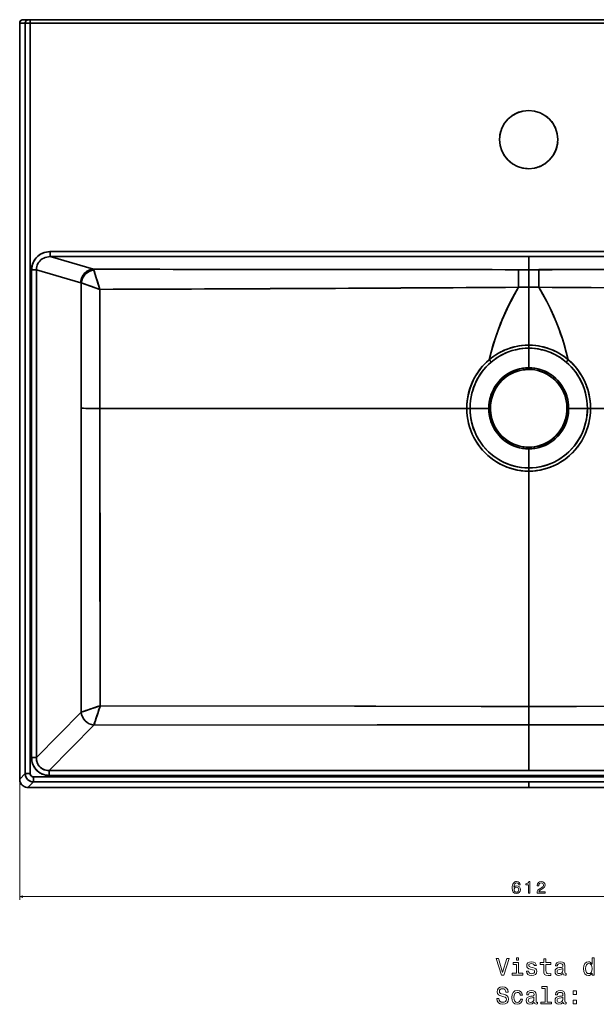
# Model space of a CAD drawing. Extents: x 289 to 1762, y 60 to 1272.
# Tile 1 of 4: x 289 to 635, y 60 to 651. Entities that reach past the tile are written whole.
import ezdxf

# ---------------------------------------------------------------- set-up
doc = ezdxf.new("R2010")
doc.units = 0

msp = doc.modelspace()

# ---------------------------------------------------------------- linework, layer by layer
at = {"color": 7, "lineweight": 35, "ltscale": 0.083157}
msp.add_line((290.62, 651.17), (293.94, 651.17), dxfattribs=at)
at = {"color": 7, "lineweight": 35}
for p, q in [((898.42, 651.17), (290.62, 651.17)), ((294.94, 651.17), (894.1, 651.17)), ((894.1, 651.17), (294.94, 651.17)), ((288.62, 195.02), (288.62, 649.14)), ((288.62, 649.14), (288.62, 195.02)), ((291.94, 198.4), (291.94, 649.14)), ((291.94, 198.4), (291.94, 649.14)), ((294.94, 649.14), (894.1, 649.14)), ((294.94, 198.4), (294.94, 649.14)), ((894.1, 649.14), (294.94, 649.14)), ((294.94, 649.14), (294.94, 198.4)), ((882.03, 511.86), (307.01, 511.86)), ((307.01, 511.86), (882.03, 511.86)), ((307.01, 508.83), (332.98, 501.28)), ((594.52, 508.83), (307.01, 508.83)), ((307.01, 508.83), (332.98, 501.28)), ((594.52, 508.83), (307.01, 508.83)), ((594.52, 508.83), (882.03, 508.83)), ((594.52, 508.83), (882.03, 508.83)), ((295.8, 500.94), (295.8, 207.92)), ((295.8, 207.92), (295.8, 500.94)), ((298.67, 500.94), (298.67, 207.92)), ((298.67, 500.94), (298.67, 207.92)), ((298.67, 500.94), (325.33, 493.19)), ((298.67, 500.94), (325.33, 493.19)), ((594.52, 490.43), (594.52, 455.7)), ((594.52, 490.43), (594.52, 455.7)), ((557.33, 417.72), (336.77, 417.72)), ((557.33, 417.72), (336.77, 417.72)), ((631.71, 417.72), (852.27, 417.72)), ((631.71, 417.72), (852.27, 417.72)), ((325.56, 235.21), (298.67, 207.92)), ((325.56, 235.21), (298.67, 207.92)), ((333.21, 227.45), (306.32, 200.15)), ((333.21, 227.45), (306.32, 200.15)), ((594.52, 227.56), (594.52, 200.15)), ((594.52, 227.56), (594.52, 200.15)), ((892.1, 196.37), (296.94, 196.37)), ((296.94, 196.37), (892.1, 196.37)), ((306.32, 200.15), (594.52, 200.15)), ((306.32, 200.15), (594.52, 200.15)), ((306.32, 197.24), (882.72, 197.24)), ((882.72, 197.24), (306.32, 197.24)), ((882.72, 200.15), (594.52, 200.15)), ((882.72, 200.15), (594.52, 200.15)), ((594.52, 189.95), (293.61, 189.95)), ((293.61, 189.95), (594.52, 189.95)), ((594.52, 193.33), (296.94, 193.33)), ((594.52, 193.33), (296.94, 193.33)), ((594.52, 193.33), (892.1, 193.33)), ((594.52, 193.33), (892.1, 193.33)), ((594.52, 189.95), (895.43, 189.95)), ((594.52, 189.95), (895.43, 189.95))]:
    msp.add_line(p, q, dxfattribs=at)
at = {"color": 7, "lineweight": 35, "ltscale": 0.024992}
for p, q in [((293.94, 651.17), (294.94, 651.17)), ((294.94, 651.17), (293.94, 651.17))]:
    msp.add_line(p, q, dxfattribs=at)
at = {"color": 7, "lineweight": 35, "ltscale": 0.050751}
msp.add_line((294.94, 651.17), (294.94, 649.14), dxfattribs=at)
msp.add_line((294.94, 651.17), (294.94, 649.14), dxfattribs=at)
at = {"color": 7, "lineweight": 35, "ltscale": 0.25}
for p, q in [((449.52, 651.17), (439.52, 651.17)), ((439.52, 651.17), (449.52, 651.17)), ((459.52, 651.17), (449.52, 651.17)), ((449.52, 651.17), (459.52, 651.17)), ((459.52, 651.17), (469.52, 651.17)), ((469.52, 651.17), (459.52, 651.17))]:
    msp.add_line(p, q, dxfattribs=at)
at = {"color": 7, "lineweight": 35, "ltscale": 0.083192}
msp.add_line((288.62, 649.14), (291.94, 649.14), dxfattribs=at)
msp.add_line((288.62, 649.14), (291.94, 649.14), dxfattribs=at)
at = {"color": 7, "lineweight": 35, "ltscale": 0.074975}
for p, q in [((291.94, 649.14), (294.94, 649.14)), ((291.94, 649.14), (294.94, 649.14)), ((294.94, 198.4), (291.94, 198.4)), ((294.94, 198.4), (291.94, 198.4))]:
    msp.add_line(p, q, dxfattribs=at)
at = {"color": 7, "lineweight": 35, "ltscale": 0.000636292}
msp.add_line((594.55, 561.67), (594.52, 561.67), dxfattribs=at)
at = {"color": 7, "lineweight": 35, "ltscale": 0.075836}
msp.add_line((307.01, 511.86), (307.01, 508.83), dxfattribs=at)
msp.add_line((307.01, 511.86), (307.01, 508.83), dxfattribs=at)
at = {"color": 7, "lineweight": 35, "ltscale": 0.195387}
msp.add_line((594.52, 501.01), (594.52, 508.83), dxfattribs=at)
msp.add_line((594.52, 501.01), (594.52, 508.83), dxfattribs=at)
at = {"color": 7, "lineweight": 35, "ltscale": 0.071722}
for p, q in [((295.8, 500.94), (298.67, 500.94)), ((295.8, 500.94), (298.67, 500.94)), ((295.8, 207.92), (298.67, 207.92)), ((295.8, 207.92), (298.67, 207.92))]:
    msp.add_line(p, q, dxfattribs=at)
at = {"color": 7, "lineweight": 35, "ltscale": 0.151741}
for q in [(588.45, 501.01), (588.45, 501.01), (600.59, 501.01), (600.59, 501.01)]:
    msp.add_line((594.52, 501.01), q, dxfattribs=at)
at = {"color": 7, "lineweight": 35, "ltscale": 0.264456}
msp.add_line((594.52, 501.01), (594.52, 490.43), dxfattribs=at)
msp.add_line((594.52, 501.01), (594.52, 490.43), dxfattribs=at)
at = {"color": 7, "lineweight": 35, "ltscale": 0.297647}
msp.add_line((336.88, 489.18), (325.6, 493.01), dxfattribs=at)
at = {"color": 7, "lineweight": 35, "ltscale": 0.153584}
for p, q in [((588.38, 490.43), (594.52, 490.43)), ((594.52, 490.43), (588.38, 490.43)), ((594.52, 490.43), (600.66, 490.43)), ((600.66, 490.43), (594.52, 490.43))]:
    msp.add_line(p, q, dxfattribs=at)
at = {"color": 7, "lineweight": 35, "ltscale": 0.046259}
msp.add_line((594.52, 455.7), (594.52, 453.85), dxfattribs=at)
msp.add_line((594.52, 455.7), (594.52, 453.85), dxfattribs=at)
at = {"color": 7, "lineweight": 35, "ltscale": 0.293987}
msp.add_line((594.52, 442.09), (594.52, 453.85), dxfattribs=at)
msp.add_line((594.52, 442.09), (594.52, 453.85), dxfattribs=at)
at = {"color": 7, "lineweight": 35, "ltscale": 0.025682}
msp.add_line((594.52, 442.09), (594.52, 441.06), dxfattribs=at)
msp.add_line((594.52, 442.09), (594.52, 441.06), dxfattribs=at)
at = {"color": 7, "lineweight": 35, "ltscale": 0.047586}
for p, q in [((557.33, 417.72), (559.24, 417.72)), ((631.71, 417.72), (629.8, 417.72))]:
    msp.add_line(p, q, dxfattribs=at)
at = {"color": 7, "lineweight": 35, "ltscale": 0.047603}
for p, q in [((557.33, 417.72), (559.24, 417.72)), ((631.71, 417.72), (629.8, 417.72))]:
    msp.add_line(p, q, dxfattribs=at)
at = {"color": 7, "lineweight": 35, "ltscale": 0.281807}
for p, q in [((559.24, 417.72), (570.51, 417.72)), ((559.24, 417.72), (570.51, 417.72)), ((629.8, 417.72), (618.53, 417.72))]:
    msp.add_line(p, q, dxfattribs=at)
at = {"color": 7, "lineweight": 35, "ltscale": 0.025304}
for p, q in [((570.51, 417.72), (571.52, 417.72)), ((570.51, 417.72), (571.52, 417.72)), ((618.53, 417.72), (617.52, 417.72)), ((618.53, 417.72), (617.52, 417.72))]:
    msp.add_line(p, q, dxfattribs=at)
at = {"color": 7, "lineweight": 35, "ltscale": 0.015373}
msp.add_line((617.52, 417.72), (618.13, 417.72), dxfattribs=at)
msp.add_line((617.52, 417.72), (618.13, 417.72), dxfattribs=at)
at = {"color": 7, "lineweight": 35, "ltscale": 0.281805}
msp.add_line((629.8, 417.72), (618.53, 417.72), dxfattribs=at)
at = {"color": 7, "lineweight": 35, "ltscale": 0.025683}
msp.add_line((594.52, 393.35), (594.52, 394.37), dxfattribs=at)
msp.add_line((594.52, 393.35), (594.52, 394.37), dxfattribs=at)
at = {"color": 7, "lineweight": 35, "ltscale": 0.28652}
msp.add_line((594.52, 393.35), (594.52, 381.89), dxfattribs=at)
msp.add_line((594.52, 393.35), (594.52, 381.89), dxfattribs=at)
at = {"color": 7, "lineweight": 35, "ltscale": 0.047185}
msp.add_line((594.52, 380), (594.52, 381.89), dxfattribs=at)
msp.add_line((594.52, 380), (594.52, 381.89), dxfattribs=at)
at = {"color": 7, "lineweight": 35, "ltscale": 0.023613}
msp.add_line((594.52, 380.79), (594.52, 381.74), dxfattribs=at)
msp.add_line((594.52, 380.79), (594.52, 381.74), dxfattribs=at)
at = {"color": 7, "lineweight": 35, "ltscale": 0.194012}
msp.add_line((594.52, 380.79), (594.52, 373.03), dxfattribs=at)
msp.add_line((594.52, 380.79), (594.52, 373.03), dxfattribs=at)
at = {"color": 7, "lineweight": 35, "ltscale": 0.000695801}
msp.add_line((594.51, 336.08), (594.53, 336.08), dxfattribs=at)
msp.add_line((594.51, 336.08), (594.53, 336.08), dxfattribs=at)
at = {"color": 7, "lineweight": 35, "ltscale": 0.000350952}
for p, q in [((594.51, 329.73), (594.52, 329.73)), ((594.51, 329.73), (594.52, 329.73)), ((594.53, 329.73), (594.52, 329.73)), ((594.52, 329.73), (594.53, 329.73))]:
    msp.add_line(p, q, dxfattribs=at)
at = {"color": 7, "lineweight": 35, "ltscale": 0.079713}
for p in [(591.33, 238.68), (597.71, 238.68)]:
    msp.add_line(p, (594.52, 238.68), dxfattribs=at)
at = {"color": 7, "lineweight": 35, "ltscale": 0.079715}
for q in [(591.33, 238.68), (597.71, 238.68)]:
    msp.add_line((594.52, 238.68), q, dxfattribs=at)
at = {"color": 7, "lineweight": 35, "ltscale": 0.278037}
for q in [(594.51, 227.56), (594.53, 227.56)]:
    msp.add_line((594.52, 238.68), q, dxfattribs=at)
at = {"color": 7, "lineweight": 35, "ltscale": 0.118537}
for p, q in [((291.94, 198.4), (288.62, 195.02)), ((291.94, 198.4), (288.62, 195.02)), ((296.94, 193.33), (293.61, 189.95)), ((296.94, 193.33), (293.61, 189.95))]:
    msp.add_line(p, q, dxfattribs=at)
at = {"color": 7, "lineweight": 35, "ltscale": 0.076099}
msp.add_line((296.94, 196.37), (296.94, 193.33), dxfattribs=at)
msp.add_line((296.94, 196.37), (296.94, 193.33), dxfattribs=at)
at = {"color": 7, "lineweight": 35, "ltscale": 0.072799}
msp.add_line((306.32, 197.24), (306.32, 200.15), dxfattribs=at)
msp.add_line((306.32, 197.24), (306.32, 200.15), dxfattribs=at)
at = {"color": 7, "lineweight": 13}
for p, q in [((288.62, 193.02), (288.62, 122.43)), ((288.62, 124.43), (900.42, 124.43))]:
    msp.add_line(p, q, dxfattribs=at)
at = {"color": 7, "lineweight": 35, "ltscale": 0.08444}
msp.add_line((594.52, 189.95), (594.52, 193.33), dxfattribs=at)
msp.add_line((594.52, 189.95), (594.52, 193.33), dxfattribs=at)
at = {"color": 7, "lineweight": 35}
for points in [[(290.62, 651.17), (290.15, 651.11), (289.71, 650.95), (289.31, 650.68), (288.99, 650.32), (288.76, 649.91), (288.64, 649.44), (288.62, 649.14)], [(290.62, 651.17), (290.11, 651.1), (289.63, 650.9), (289.22, 650.59), (288.9, 650.18), (288.69, 649.7), (288.62, 649.14)], [(293.94, 651.17), (293.47, 651.11), (293.03, 650.95), (292.64, 650.68), (292.32, 650.32), (292.09, 649.91), (291.97, 649.44), (291.94, 649.14)], [(293.94, 651.17), (293.47, 651.11), (293.03, 650.95), (292.64, 650.68), (292.32, 650.32), (292.09, 649.91), (291.97, 649.44), (291.94, 649.14)], [(295.8, 500.94), (295.85, 502.01), (296.01, 503.08), (296.28, 504.12), (296.65, 505.13), (297.11, 506.1), (297.74, 507.11), (298.47, 508.05), (299.3, 508.9), (300.22, 509.65), (301.21, 510.3), (302.31, 510.87), (303.47, 511.31), (304.66, 511.62), (305.89, 511.8), (307.01, 511.86)], [(295.8, 500.94), (295.86, 502.06), (296.03, 503.17), (296.32, 504.26), (296.72, 505.31), (297.23, 506.31), (297.85, 507.26), (298.56, 508.15), (299.36, 508.95), (300.23, 509.66), (301.18, 510.29), (302.21, 510.82), (303.29, 511.25), (304.4, 511.56), (305.54, 511.77), (306.7, 511.85), (307.01, 511.86)], [(298.67, 500.94), (298.72, 501.9), (298.89, 502.85), (299.19, 503.77), (299.59, 504.64), (300.1, 505.45), (300.71, 506.2), (301.41, 506.86), (302.18, 507.44), (303.07, 507.94), (304.01, 508.33), (304.99, 508.61), (305.99, 508.78), (307.01, 508.83)], [(298.67, 500.94), (298.72, 501.9), (298.89, 502.85), (299.19, 503.77), (299.59, 504.64), (300.11, 505.46), (300.72, 506.2), (301.41, 506.87), (302.19, 507.44), (303.07, 507.94), (304.01, 508.34), (304.99, 508.61), (305.99, 508.78), (307.01, 508.83)], [(332.98, 501.28), (332.09, 501.2), (331.22, 501.01), (330.37, 500.72), (329.55, 500.33), (328.73, 499.8), (327.97, 499.17), (327.3, 498.45), (326.71, 497.65), (326.22, 496.79), (325.85, 495.93), (325.58, 495.04), (325.41, 494.12), (325.33, 493.19)], [(325.33, 493.19), (325.42, 494.19), (325.62, 495.18), (325.93, 496.13), (326.35, 497.04), (326.87, 497.9), (327.45, 498.63), (328.1, 499.29), (328.82, 499.87), (329.6, 500.36), (330.4, 500.74), (331.24, 501.02), (332.11, 501.2), (332.98, 501.28)], [(333.22, 500.74), (333.49, 499.84), (334.25, 497.36), (335.51, 493.39), (336.88, 489.18)], [(336.88, 489.18), (335.05, 494.81), (333.84, 498.67), (333.22, 500.74)], [(588.38, 490.43), (588.4, 497.13), (588.42, 499.69), (588.45, 501.01)], [(588.38, 490.43), (588.4, 497.12), (588.42, 499.7), (588.45, 501.01)], [(600.66, 490.43), (600.64, 497.13), (600.62, 499.69), (600.59, 501.01)], [(600.66, 490.43), (600.64, 497.12), (600.62, 499.7), (600.59, 501.01)], [(336.88, 489.18), (331.35, 491.06), (325.6, 493.01)], [(570.78, 446.92), (571.78, 450.94), (572.88, 454.93), (574.28, 459.44), (575.34, 462.56), (576.47, 465.67), (577.67, 468.74), (578.61, 471.03), (579.59, 473.31), (581.65, 477.8), (583.85, 482.23), (586.06, 486.36), (588.38, 490.43)], [(570.78, 446.92), (571.93, 451.51), (573.22, 456.06), (574.28, 459.43), (575.87, 464.05), (577.61, 468.6), (579.5, 473.1), (581.52, 477.54), (583.68, 481.9), (585.97, 486.2), (588.38, 490.43)], [(618.26, 446.92), (617.11, 451.51), (615.82, 456.06), (614.76, 459.43), (613.17, 464.05), (611.43, 468.6), (609.54, 473.1), (607.52, 477.54), (605.36, 481.9), (603.07, 486.2), (600.66, 490.43)], [(618.26, 446.92), (617.26, 450.94), (616.16, 454.93), (614.76, 459.44), (613.7, 462.56), (612.57, 465.67), (611.37, 468.74), (610.43, 471.03), (609.45, 473.31), (607.39, 477.8), (605.19, 482.23), (602.98, 486.36), (600.66, 490.43)], [(570.78, 446.92), (572.12, 448.01), (573.48, 449.01), (574.85, 449.93), (576.33, 450.83), (577.81, 451.64), (579.3, 452.36), (580.46, 452.87), (581.62, 453.33), (582.78, 453.75), (583.94, 454.12), (586.25, 454.74), (588.54, 455.2), (590.54, 455.48), (592.53, 455.65), (594.52, 455.7)], [(594.52, 455.7), (592.34, 455.63), (590.17, 455.44), (587.98, 455.11), (585.8, 454.64), (583.62, 454.03), (581.7, 453.36), (579.79, 452.58), (577.89, 451.68), (576.01, 450.64), (574.15, 449.47), (572.44, 448.26), (570.78, 446.92)], [(594.52, 455.7), (596.7, 455.63), (598.87, 455.44), (601.06, 455.11), (603.24, 454.64), (605.42, 454.03), (607.34, 453.36), (609.25, 452.58), (611.15, 451.68), (613.03, 450.64), (614.89, 449.47), (616.6, 448.26), (618.26, 446.92)], [(618.26, 446.92), (616.92, 448.01), (615.56, 449.01), (614.19, 449.93), (612.71, 450.83), (611.23, 451.64), (609.74, 452.36), (608.58, 452.87), (607.42, 453.33), (606.26, 453.75), (605.1, 454.12), (602.79, 454.74), (600.5, 455.2), (598.5, 455.48), (596.51, 455.65), (594.52, 455.7)], [(571.97, 445.49), (572.93, 446.28), (573.9, 447.02), (574.9, 447.73), (575.9, 448.39), (576.97, 449.05), (578.05, 449.66), (579.13, 450.22), (580.2, 450.73), (581.31, 451.21), (582.41, 451.65), (584.59, 452.38), (586.77, 452.96), (588.93, 453.39), (591.08, 453.68), (592.8, 453.81), (594.52, 453.85)], [(594.52, 453.85), (592.46, 453.79), (590.41, 453.6), (588.35, 453.29), (586.29, 452.85), (584.06, 452.22), (582.95, 451.84), (581.83, 451.42), (580.35, 450.8), (578.87, 450.09), (577.41, 449.3), (575.56, 448.17), (573.74, 446.9), (571.97, 445.49)], [(617.07, 445.49), (616.11, 446.28), (615.14, 447.02), (614.14, 447.73), (613.14, 448.39), (612.07, 449.05), (610.99, 449.66), (609.91, 450.22), (608.84, 450.73), (607.73, 451.21), (606.63, 451.65), (604.45, 452.38), (602.27, 452.96), (600.11, 453.39), (597.96, 453.68), (596.24, 453.81), (594.52, 453.85)], [(594.52, 453.85), (596.58, 453.79), (598.63, 453.6), (600.69, 453.29), (602.75, 452.85), (604.98, 452.22), (606.09, 451.84), (607.21, 451.42), (608.69, 450.8), (610.17, 450.09), (611.63, 449.3), (613.48, 448.17), (615.3, 446.9), (617.07, 445.49)], [(557.33, 417.72), (557.4, 420.01), (557.61, 422.29), (557.95, 424.56), (558.43, 426.8), (559.03, 429.01), (559.77, 431.18), (560.63, 433.3), (561.62, 435.37), (562.2, 436.46), (562.82, 437.53), (563.7, 438.93), (564.63, 440.29), (565.63, 441.6), (566.82, 443.03), (568.07, 444.39), (569.39, 445.69), (570.78, 446.92)], [(570.78, 446.92), (569.1, 445.41), (567.52, 443.81), (566.04, 442.11), (564.66, 440.32), (563.39, 438.46), (562.23, 436.52), (561.19, 434.51), (560.27, 432.45), (559.5, 430.43), (558.85, 428.38), (558.31, 426.29), (557.89, 424.17), (557.58, 422.03), (557.4, 419.88), (557.33, 417.72)], [(571.97, 445.49), (570.34, 444.01), (568.81, 442.43), (567.37, 440.76), (566.04, 439.01), (564.82, 437.17), (563.71, 435.27), (562.71, 433.3), (561.84, 431.27), (561.06, 429.1), (560.41, 426.88), (559.9, 424.62), (559.54, 422.34), (559.31, 420.03), (559.24, 417.72)], [(571.97, 445.49), (570.42, 444.08), (568.95, 442.59), (567.58, 441.01), (566.29, 439.36), (565.11, 437.63), (564.02, 435.84), (563.04, 433.99), (562.05, 431.79), (561.2, 429.54), (560.5, 427.24), (559.96, 424.9), (559.56, 422.52), (559.32, 420.12), (559.24, 417.72)], [(617.07, 445.49), (618.7, 444.01), (620.23, 442.43), (621.67, 440.76), (623, 439.01), (624.22, 437.17), (625.33, 435.27), (626.33, 433.3), (627.2, 431.27), (627.98, 429.1), (628.63, 426.88), (629.14, 424.62), (629.5, 422.34), (629.73, 420.03), (629.8, 417.72)], [(617.07, 445.49), (618.62, 444.08), (620.09, 442.59), (621.46, 441.01), (622.75, 439.36), (623.93, 437.63), (625.02, 435.84), (626, 433.99), (626.99, 431.79), (627.84, 429.54), (628.54, 427.24), (629.08, 424.9), (629.48, 422.52), (629.72, 420.12), (629.8, 417.72)], [(618.26, 446.92), (619.94, 445.41), (621.52, 443.81), (623, 442.11), (624.38, 440.32), (625.65, 438.46), (626.81, 436.52), (627.85, 434.51), (628.77, 432.45), (629.54, 430.43), (630.19, 428.38), (630.73, 426.29), (631.15, 424.17), (631.46, 422.03), (631.64, 419.88), (631.71, 417.72)], [(631.71, 417.72), (631.64, 420.01), (631.43, 422.29), (631.09, 424.56), (630.61, 426.8), (630.01, 429.01), (629.27, 431.18), (628.41, 433.3), (627.42, 435.37), (626.84, 436.46), (626.22, 437.53), (625.34, 438.93), (624.41, 440.29), (623.41, 441.6), (622.22, 443.03), (620.97, 444.39), (619.65, 445.69), (618.26, 446.92)], [(594.52, 442.09), (592.67, 442.02), (590.82, 441.8), (589, 441.44), (587.21, 440.93), (585.47, 440.29), (583.78, 439.52), (582.15, 438.61), (580.59, 437.57), (579.12, 436.42), (577.74, 435.16), (576.47, 433.79), (575.3, 432.32), (574.24, 430.76), (573.3, 429.13), (572.49, 427.42), (571.82, 425.66), (571.28, 423.84), (570.88, 422), (570.67, 420.58), (570.55, 419.15), (570.51, 417.72)], [(570.51, 417.72), (570.58, 419.61), (570.8, 421.49), (571.16, 423.35), (571.66, 425.18), (572.3, 426.96), (573.08, 428.69), (573.96, 430.31), (574.96, 431.86), (576.07, 433.32), (577.3, 434.7), (578.62, 435.98), (580.03, 437.15), (581.53, 438.22), (583.1, 439.16), (584.73, 439.97), (586.41, 440.66), (588.15, 441.22), (589.92, 441.64), (591.72, 441.92), (593.53, 442.07), (594.52, 442.09)], [(571.52, 417.72), (571.59, 419.57), (571.81, 421.41), (572.17, 423.23), (572.67, 425.02), (573.31, 426.76), (574.09, 428.44), (574.99, 430.05), (576.01, 431.58), (577.15, 433.02), (578.4, 434.37), (579.76, 435.62), (581.2, 436.75), (582.72, 437.76), (584.32, 438.64), (585.98, 439.39), (587.7, 440.01), (589.45, 440.49), (591.24, 440.83), (592.88, 441), (594.52, 441.06)], [(594.52, 441.06), (592.7, 440.99), (590.9, 440.77), (589.12, 440.41), (587.37, 439.91), (585.67, 439.27), (584.03, 438.49), (582.44, 437.58), (580.93, 436.55), (579.51, 435.4), (578.18, 434.14), (576.95, 432.78), (575.83, 431.33), (574.83, 429.78), (573.95, 428.15), (573.2, 426.46), (572.58, 424.72), (572.1, 422.93), (571.76, 421.11), (571.58, 419.42), (571.52, 417.72)], [(594.52, 442.09), (596.37, 442.02), (598.22, 441.8), (600.04, 441.44), (601.83, 440.93), (603.57, 440.29), (605.26, 439.52), (606.76, 438.69), (608.2, 437.75), (609.57, 436.71), (610.86, 435.58), (612.07, 434.36), (613.19, 433.05), (614.21, 431.67), (615.22, 430.07), (616.1, 428.4), (616.85, 426.67), (617.47, 424.88), (617.95, 423.05), (618.29, 421.19), (618.47, 419.46), (618.53, 417.72)], [(618.53, 417.72), (618.46, 419.61), (618.24, 421.49), (617.88, 423.35), (617.38, 425.18), (616.74, 426.96), (615.96, 428.69), (615.08, 430.31), (614.08, 431.86), (612.97, 433.32), (611.74, 434.7), (610.42, 435.98), (609.01, 437.15), (607.51, 438.22), (605.94, 439.16), (604.31, 439.97), (602.63, 440.66), (600.89, 441.22), (599.12, 441.64), (597.32, 441.92), (595.51, 442.07), (594.52, 442.09)], [(594.52, 441.06), (596.34, 440.99), (598.14, 440.77), (599.92, 440.41), (601.67, 439.91), (603.37, 439.27), (605.01, 438.49), (606.47, 437.66), (607.87, 436.73), (609.2, 435.69), (610.44, 434.56), (611.61, 433.35), (612.68, 432.05), (613.65, 430.67), (614.61, 429.09), (615.43, 427.44), (616.13, 425.72), (616.68, 423.96), (617.1, 422.15), (617.38, 420.32), (617.48, 419.02), (617.52, 417.72)], [(594.52, 441.06), (596.34, 440.99), (598.14, 440.77), (599.92, 440.41), (601.67, 439.91), (603.37, 439.27), (605.01, 438.49), (606.47, 437.66), (607.87, 436.73), (609.2, 435.69), (610.44, 434.56), (611.61, 433.35), (612.68, 432.05), (613.65, 430.67), (614.61, 429.09), (615.43, 427.44), (616.13, 425.72), (616.68, 423.96), (617.1, 422.15), (617.38, 420.32), (617.48, 419.02), (617.52, 417.72)], [(336.77, 417.72), (336.93, 292.46), (337.02, 239.08)], [(337.02, 239.08), (336.83, 364.06), (336.77, 417.72)], [(557.33, 417.72), (557.4, 415.45), (557.6, 413.18), (557.94, 410.94), (558.4, 408.72), (559, 406.53), (559.73, 404.38), (560.59, 402.27), (561.57, 400.23), (562.68, 398.22), (563.91, 396.29), (565.26, 394.43), (566.71, 392.66), (568.28, 390.98), (569.93, 389.41), (571.69, 387.94), (573.48, 386.6), (575.36, 385.38), (577.3, 384.28), (579.31, 383.29), (581.37, 382.43), (583.48, 381.69), (585.63, 381.09), (587.81, 380.61), (590.03, 380.27), (592.27, 380.06), (594.52, 380)], [(557.33, 417.72), (557.4, 415.45), (557.6, 413.18), (557.94, 410.94), (558.41, 408.71), (559.01, 406.52), (559.73, 404.37), (560.59, 402.27), (561.57, 400.22), (562.66, 398.25), (563.87, 396.34), (565.2, 394.51), (566.62, 392.77), (568.15, 391.11), (569.78, 389.55), (571.49, 388.09), (573.29, 386.74), (575.16, 385.51), (577.09, 384.39), (579.09, 383.39), (581.14, 382.51), (583.24, 381.77), (585.39, 381.15), (587.56, 380.66), (589.77, 380.3), (592.14, 380.07), (594.52, 380)], [(559.24, 417.72), (559.3, 415.5), (559.5, 413.3), (559.84, 411.11), (560.31, 408.95), (560.91, 406.82), (561.64, 404.73), (562.49, 402.69), (563.47, 400.7), (564.6, 398.72), (565.86, 396.82), (567.24, 395), (568.73, 393.27), (570.32, 391.65), (572.02, 390.13), (573.73, 388.77), (575.52, 387.53), (577.39, 386.4), (579.32, 385.39), (581.31, 384.5), (583.35, 383.73), (585.43, 383.1), (587.55, 382.59), (589.86, 382.2), (592.18, 381.96), (594.52, 381.89)], [(594.52, 381.89), (592.32, 381.96), (590.12, 382.17), (587.95, 382.52), (585.8, 383), (583.68, 383.62), (581.61, 384.38), (579.59, 385.26), (577.49, 386.34), (575.47, 387.56), (573.54, 388.92), (571.7, 390.4), (569.96, 392), (568.34, 393.71), (566.82, 395.52), (565.51, 397.33), (564.3, 399.22), (563.22, 401.18), (562.26, 403.21), (561.43, 405.29), (560.73, 407.42), (560.16, 409.59), (559.75, 411.6), (559.47, 413.63), (559.29, 415.67), (559.24, 417.72)], [(594.52, 393.35), (592.67, 393.42), (590.82, 393.64), (589, 394), (587.21, 394.5), (585.47, 395.14), (583.78, 395.92), (582.15, 396.83), (580.59, 397.86), (579.12, 399.02), (577.74, 400.28), (576.47, 401.65), (575.3, 403.11), (574.24, 404.67), (573.3, 406.31), (572.49, 408.02), (571.82, 409.78), (571.28, 411.59), (570.88, 413.44), (570.67, 414.86), (570.55, 416.29), (570.51, 417.72)], [(570.51, 417.72), (570.58, 415.82), (570.8, 413.94), (571.16, 412.08), (571.66, 410.26), (572.3, 408.47), (573.08, 406.75), (573.96, 405.13), (574.96, 403.58), (576.07, 402.11), (577.3, 400.74), (578.62, 399.46), (580.03, 398.28), (581.53, 397.22), (583.1, 396.28), (584.73, 395.47), (586.41, 394.78), (588.15, 394.22), (589.92, 393.8), (591.72, 393.51), (593.53, 393.37), (594.52, 393.35)], [(594.52, 394.37), (592.7, 394.45), (590.9, 394.66), (589.12, 395.03), (587.37, 395.53), (585.67, 396.17), (584.03, 396.94), (582.57, 397.77), (581.17, 398.71), (579.84, 399.74), (578.6, 400.87), (577.43, 402.09), (576.36, 403.39), (575.39, 404.76), (574.43, 406.35), (573.61, 408), (572.91, 409.71), (572.36, 411.48), (571.94, 413.28), (571.66, 415.11), (571.56, 416.41), (571.52, 417.72)], [(594.52, 394.37), (592.7, 394.45), (590.9, 394.66), (589.12, 395.03), (587.37, 395.53), (585.67, 396.17), (584.03, 396.94), (582.44, 397.85), (580.93, 398.88), (579.5, 400.03), (578.17, 401.29), (576.95, 402.66), (575.83, 404.11), (574.83, 405.66), (573.94, 407.28), (573.19, 408.97), (572.58, 410.72), (572.1, 412.51), (571.76, 414.33), (571.58, 416.02), (571.52, 417.72)], [(617.52, 417.72), (617.45, 415.86), (617.23, 414.02), (616.87, 412.2), (616.37, 410.42), (615.73, 408.68), (614.95, 407), (614.05, 405.39), (613.03, 403.86), (611.89, 402.41), (610.64, 401.06), (609.28, 399.82), (607.84, 398.68), (606.32, 397.68), (604.72, 396.79), (603.06, 396.04), (601.34, 395.42), (599.59, 394.95), (597.8, 394.61), (596.16, 394.43), (594.52, 394.37)], [(594.52, 393.35), (596.37, 393.42), (598.22, 393.64), (600.04, 394), (601.83, 394.5), (603.57, 395.14), (605.26, 395.92), (606.89, 396.83), (608.45, 397.86), (609.92, 399.02), (611.3, 400.28), (612.57, 401.65), (613.74, 403.11), (614.8, 404.67), (615.74, 406.31), (616.55, 408.02), (617.22, 409.78), (617.76, 411.59), (618.16, 413.44), (618.37, 414.86), (618.49, 416.29), (618.53, 417.72)], [(594.52, 394.37), (596.34, 394.45), (598.14, 394.66), (599.92, 395.03), (601.67, 395.53), (603.37, 396.17), (605.01, 396.94), (606.6, 397.85), (608.11, 398.88), (609.53, 400.03), (610.86, 401.29), (612.09, 402.66), (613.21, 404.11), (614.21, 405.66), (615.09, 407.28), (615.84, 408.97), (616.46, 410.72), (616.94, 412.5), (617.28, 414.32), (617.46, 416.02), (617.52, 417.72)], [(629.8, 417.72), (629.74, 415.5), (629.54, 413.3), (629.2, 411.11), (628.73, 408.95), (628.13, 406.82), (627.4, 404.73), (626.55, 402.69), (625.57, 400.7), (624.44, 398.72), (623.18, 396.82), (621.8, 395), (620.31, 393.27), (618.72, 391.65), (617.02, 390.13), (615.31, 388.77), (613.52, 387.53), (611.65, 386.4), (609.72, 385.39), (607.73, 384.5), (605.69, 383.73), (603.61, 383.1), (601.49, 382.59), (599.18, 382.2), (596.86, 381.96), (594.52, 381.89)], [(631.71, 417.72), (631.64, 415.45), (631.44, 413.18), (631.1, 410.94), (630.64, 408.72), (630.04, 406.53), (629.31, 404.38), (628.45, 402.27), (627.47, 400.23), (626.36, 398.22), (625.13, 396.29), (623.78, 394.43), (622.33, 392.66), (620.76, 390.98), (619.11, 389.41), (617.35, 387.94), (615.56, 386.6), (613.68, 385.38), (611.74, 384.28), (609.73, 383.29), (607.67, 382.43), (605.56, 381.69), (603.41, 381.09), (601.23, 380.61), (599.01, 380.27), (596.77, 380.06), (594.52, 380)], [(631.71, 417.72), (631.64, 415.45), (631.44, 413.18), (631.1, 410.94), (630.63, 408.71), (630.03, 406.52), (629.31, 404.37), (628.45, 402.27), (627.47, 400.22), (626.38, 398.25), (625.17, 396.34), (623.84, 394.51), (622.42, 392.77), (620.89, 391.11), (619.26, 389.55), (617.55, 388.09), (615.75, 386.74), (613.88, 385.51), (611.95, 384.39), (609.95, 383.39), (607.9, 382.51), (605.8, 381.77), (603.65, 381.15), (601.48, 380.66), (599.27, 380.3), (596.9, 380.07), (594.52, 380)], [(594.52, 381.89), (596.72, 381.96), (598.92, 382.17), (601.09, 382.52), (603.24, 383), (605.36, 383.62), (607.43, 384.38), (609.46, 385.26), (611.55, 386.34), (613.57, 387.56), (615.5, 388.92), (617.34, 390.4), (619.08, 392), (620.7, 393.71), (622.22, 395.52), (623.53, 397.33), (624.74, 399.22), (625.82, 401.18), (626.78, 403.21), (627.61, 405.29), (628.31, 407.42), (628.88, 409.59), (629.29, 411.6), (629.57, 413.63), (629.75, 415.67), (629.8, 417.72)], [(618.53, 417.72), (618.46, 415.82), (618.24, 413.94), (617.88, 412.08), (617.38, 410.26), (616.74, 408.47), (615.96, 406.75), (615.08, 405.13), (614.08, 403.58), (612.97, 402.11), (611.74, 400.74), (610.42, 399.46), (609.01, 398.28), (607.51, 397.22), (605.94, 396.28), (604.31, 395.47), (602.63, 394.78), (600.89, 394.22), (599.12, 393.8), (597.32, 393.51), (595.51, 393.37), (594.52, 393.35)], [(594.52, 238.68), (594.52, 255.09), (594.51, 342.81), (594.51, 369.97), (594.52, 380)], [(594.52, 380), (594.51, 365.37), (594.51, 307.38), (594.52, 238.68)], [(594.52, 238.68), (594.52, 255.09), (594.53, 342.81), (594.53, 369.97), (594.52, 380)], [(594.52, 380), (594.53, 365.37), (594.53, 307.38), (594.52, 238.68)], [(337.02, 239.08), (336.7, 238.97), (335.42, 238.54), (328.77, 236.29), (325.56, 235.21)], [(337.02, 239.08), (489.89, 238.78), (502.6, 238.76), (565.9, 238.68), (591.31, 238.68)], [(591.31, 238.68), (565.89, 238.68), (502.58, 238.76), (489.89, 238.78), (337.02, 239.08)], [(852.02, 239.08), (699.15, 238.78), (686.44, 238.76), (623.14, 238.68), (597.73, 238.68)], [(597.73, 238.68), (623.15, 238.68), (686.46, 238.76), (699.15, 238.78), (852.02, 239.08)], [(333.21, 227.45), (503.37, 227.54), (585.82, 227.56), (594.51, 227.56)], [(333.21, 227.45), (503.36, 227.54), (585.82, 227.56), (594.51, 227.56)], [(855.83, 227.45), (685.68, 227.54), (603.22, 227.56), (594.53, 227.56)], [(855.83, 227.45), (685.67, 227.54), (603.22, 227.56), (594.53, 227.56)], [(306.32, 197.24), (305.24, 197.29), (304.18, 197.45), (303.13, 197.71), (302.11, 198.08), (301.14, 198.56), (300.15, 199.19), (299.23, 199.93), (298.41, 200.77), (297.68, 201.7), (297.06, 202.72), (296.57, 203.81), (296.19, 204.95), (295.94, 206.12), (295.84, 207.01), (295.8, 207.92)], [(306.32, 197.24), (305.21, 197.3), (304.11, 197.46), (303.03, 197.75), (301.98, 198.14), (300.99, 198.64), (300.01, 199.29), (299.11, 200.04), (298.3, 200.89), (297.6, 201.83), (297.03, 202.8), (296.56, 203.82), (296.21, 204.89), (295.96, 205.99), (295.83, 207.1), (295.8, 207.92)], [(306.32, 200.15), (305.33, 200.18), (304.36, 200.33), (303.42, 200.6), (302.52, 201), (301.68, 201.51), (300.97, 202.1), (300.35, 202.77), (299.81, 203.52), (299.37, 204.33), (299.04, 205.19), (298.82, 206.08), (298.69, 206.99), (298.67, 207.92)], [(306.32, 200.15), (305.39, 200.18), (304.48, 200.31), (303.59, 200.54), (302.74, 200.89), (301.93, 201.34), (301.2, 201.89), (300.54, 202.54), (299.98, 203.26), (299.5, 204.06), (299.14, 204.91), (298.87, 205.81), (298.72, 206.73), (298.67, 207.32), (298.67, 207.92)], [(296.94, 193.33), (296.16, 193.39), (295.39, 193.58), (294.67, 193.88), (293.99, 194.3), (293.4, 194.82), (292.89, 195.43), (292.48, 196.12), (292.18, 196.86), (292, 197.64), (291.94, 198.4)], [(294.94, 198.4), (295.01, 197.88), (295.21, 197.39), (295.52, 196.98), (295.92, 196.65), (296.39, 196.45), (296.94, 196.37)], [(288.62, 195.02), (288.68, 194.22), (288.86, 193.45), (289.17, 192.71), (289.58, 192.03), (290.09, 191.42), (290.69, 190.9), (291.37, 190.49), (292.1, 190.19), (292.87, 190), (293.61, 189.95)], [(288.62, 195.02), (288.66, 194.33), (288.8, 193.65), (289.03, 193), (289.35, 192.38), (289.74, 191.82), (290.2, 191.31), (290.73, 190.88), (291.31, 190.52), (292.05, 190.2), (292.82, 190.01), (293.61, 189.95)]]:
    msp.add_lwpolyline(points, dxfattribs=at)
at = {"color": 7, "lineweight": 13}
for points in [[(589.47, 131.55), (589.28, 132.37), (588.83, 132.97), (588.15, 133.35), (587.26, 133.49), (586.66, 133.41), (586.15, 133.22), (585.7, 132.91), (585.31, 132.47), (585.01, 131.91), (584.79, 131.24), (584.65, 130.44), (584.61, 129.54), (584.77, 128.11), (585.26, 127.07), (586.06, 126.44), (587.15, 126.23), (588.13, 126.41), (588.87, 126.89), (589.36, 127.63), (589.53, 128.58), (589.36, 129.54), (588.89, 130.28), (588.18, 130.74), (587.29, 130.9), (586.33, 130.7), (585.62, 130.13), (585.77, 131.24), (586.09, 132.03), (586.58, 132.51), (587.27, 132.67), (587.77, 132.59), (588.16, 132.38), (588.41, 132.02), (588.54, 131.55)], [(594.34, 126.43), (595.26, 126.43), (595.26, 133.49), (594.57, 133.49), (594.39, 132.87), (594.03, 132.46), (593.47, 132.21), (592.7, 132.13), (592.7, 131.42), (594.34, 131.42)], [(599.53, 126.43), (604.34, 126.43), (604.34, 127.3), (600.54, 127.3), (600.75, 127.78), (601.11, 128.17), (602.23, 128.89), (602.83, 129.19), (603.49, 129.62), (603.97, 130.13), (604.24, 130.72), (604.34, 131.4), (604.17, 132.24), (603.7, 132.91), (602.97, 133.33), (602.03, 133.49), (601.06, 133.31), (600.33, 132.84), (599.85, 132.08), (599.69, 131.08), (599.69, 130.94), (600.61, 130.94), (600.61, 131.02), (600.7, 131.71), (600.97, 132.21), (601.41, 132.54), (601.98, 132.65), (602.57, 132.55), (603, 132.29), (603.28, 131.9), (603.38, 131.41), (603.31, 130.94), (603.12, 130.55), (602.8, 130.21), (602.36, 129.9), (601.76, 129.58), (600.77, 128.96), (600.08, 128.29), (599.66, 127.48), (599.53, 126.46)], [(588.55, 128.57), (588.44, 127.94), (588.16, 127.45), (587.7, 127.13), (587.14, 127.03), (586.54, 127.13), (586.09, 127.44), (585.8, 127.93), (585.71, 128.56), (585.81, 129.19), (586.09, 129.66), (586.55, 129.96), (587.18, 130.08), (587.72, 129.96), (588.16, 129.67), (588.44, 129.2)], [(581.36, 87.31), (578.86, 78.79), (576.28, 87.31), (574.91, 87.31), (578.14, 77.29), (579.58, 77.29), (582.73, 87.31)], [(588.42, 78.36), (588.42, 84.77), (585.17, 84.77), (585.17, 83.69), (587.16, 83.69), (587.16, 78.36), (584.56, 78.36), (584.56, 77.29), (591.05, 77.29), (591.05, 78.36)], [(588.47, 87.64), (587.13, 87.64), (587.13, 86.2), (588.47, 86.2)], [(597.01, 81.8), (595.79, 82.09), (594.88, 82.42), (594.58, 83.1), (594.66, 83.57), (594.97, 83.92), (595.46, 84.14), (596.16, 84.22), (596.84, 84.14), (597.37, 83.88), (597.72, 83.49), (597.86, 82.97), (599.1, 82.97), (599.1, 83), (598.89, 83.93), (598.3, 84.67), (597.37, 85.13), (596.16, 85.3), (594.94, 85.13), (594.04, 84.66), (593.48, 83.95), (593.31, 83.06), (593.44, 82.19), (593.84, 81.59), (594.51, 81.15), (595.47, 80.85), (596.88, 80.51), (597.75, 80.15), (597.98, 79.86), (598.06, 79.42), (597.93, 78.89), (597.59, 78.49), (597.03, 78.23), (596.28, 78.14), (595.49, 78.23), (594.91, 78.53), (594.52, 79.02), (594.36, 79.7), (593.14, 79.7), (593.34, 78.55), (593.93, 77.71), (594.87, 77.21), (596.16, 77.02), (597.52, 77.21), (598.51, 77.71), (599.12, 78.52), (599.33, 79.57), (599.17, 80.48), (598.73, 81.1), (597.99, 81.5)], [(603.6, 83.69), (603.6, 79.81), (603.68, 78.56), (604.09, 77.7), (604.89, 77.19), (606.26, 77.02), (607.76, 77.09), (607.76, 78.19), (606.67, 78.1), (605.67, 78.21), (605.14, 78.57), (604.91, 79.18), (604.87, 80.03), (604.87, 83.69), (607.76, 83.69), (607.76, 84.77), (604.87, 84.77), (604.87, 87.03), (603.6, 87.03), (603.6, 84.77), (601.41, 84.77), (601.41, 83.69)], [(615.17, 78.3), (615.17, 78.26), (615.24, 77.77), (615.46, 77.42), (616.36, 77.15), (617.07, 77.26), (617.07, 78.24), (616.77, 78.2), (616.36, 78.39), (616.29, 78.96), (616.29, 82.97), (616.12, 83.99), (615.62, 84.71), (614.74, 85.15), (613.5, 85.3), (612.29, 85.13), (611.39, 84.64), (610.83, 83.88), (610.64, 82.87), (610.64, 82.78), (611.78, 82.78), (611.88, 83.39), (612.2, 83.82), (612.72, 84.08), (613.45, 84.18), (614.16, 84.11), (614.66, 83.89), (614.97, 83.52), (615.07, 83), (615.01, 82.39), (614.78, 82.09), (614.2, 81.95), (613.12, 81.83), (611.88, 81.57), (611, 81.11), (610.49, 80.39), (610.33, 79.32), (610.47, 78.37), (610.92, 77.67), (611.64, 77.22), (612.63, 77.06), (613.97, 77.36)], [(632.68, 78.49), (632.68, 77.29), (633.94, 77.29), (633.94, 87.64), (632.69, 87.64), (632.69, 83.85), (631.72, 84.94), (631.13, 85.2), (630.46, 85.3), (629.23, 85.02), (628.28, 84.21), (627.66, 82.91), (627.45, 81.17), (627.66, 79.42), (628.28, 78.11), (629.23, 77.29), (630.46, 77.02), (631.13, 77.12), (631.74, 77.38)], [(630.67, 84.17), (631.51, 83.96), (632.14, 83.4), (632.52, 82.47), (632.66, 81.17), (632.52, 79.86), (632.14, 78.92), (631.51, 78.34), (630.67, 78.16), (629.88, 78.34), (629.28, 78.92), (628.87, 79.87), (628.74, 81.17), (628.87, 82.45), (629.28, 83.39), (629.88, 83.96)], [(615.02, 80), (614.85, 79.25), (614.39, 78.68), (613.7, 78.3), (612.85, 78.17), (612.3, 78.24), (611.91, 78.47), (611.67, 78.88), (611.59, 79.44), (611.65, 79.94), (611.88, 80.3), (612.81, 80.71), (613.97, 80.88), (615.02, 81.23)], [(576.58, 63.32), (575.27, 63.32), (575.56, 61.79), (576.28, 60.66), (577.39, 59.99), (578.89, 59.74), (580.37, 59.97), (581.48, 60.61), (582.19, 61.6), (582.45, 62.91), (582.23, 64.09), (581.62, 64.86), (580.64, 65.36), (579.33, 65.74), (578.21, 66.01), (577.47, 66.33), (577.06, 66.79), (576.93, 67.51), (577.06, 68.16), (577.43, 68.65), (578.01, 68.98), (578.8, 69.09), (579.61, 68.95), (580.24, 68.56), (580.66, 67.91), (580.86, 67.03), (582.17, 67.03), (582.17, 67.06), (581.94, 68.42), (581.26, 69.42), (580.2, 70.06), (578.76, 70.27), (577.46, 70.06), (576.45, 69.45), (575.8, 68.52), (575.57, 67.31), (575.76, 66.23), (576.31, 65.49), (577.17, 65), (578.35, 64.63), (579.52, 64.3), (580.4, 63.98), (580.93, 63.52), (581.12, 62.77), (580.95, 62), (580.5, 61.43), (579.82, 61.07), (578.94, 60.95), (577.96, 61.11), (577.21, 61.57), (576.74, 62.32)], [(589.48, 65.19), (590.73, 65.19), (590.47, 66.34), (589.85, 67.25), (588.89, 67.81), (587.63, 68.03), (586.25, 67.74), (585.2, 66.93), (584.53, 65.62), (584.3, 63.86), (584.52, 62.12), (585.17, 60.82), (586.19, 60.02), (587.59, 59.74), (588.83, 59.96), (589.79, 60.56), (590.46, 61.51), (590.74, 62.78), (589.53, 62.78), (589.32, 61.98), (588.91, 61.37), (588.34, 61), (587.63, 60.88), (586.75, 61.07), (586.12, 61.64), (585.73, 62.58), (585.6, 63.91), (585.73, 65.2), (586.13, 66.14), (586.78, 66.72), (587.63, 66.92), (588.38, 66.79), (588.94, 66.46), (589.32, 65.91)], [(597.82, 61.02), (597.82, 60.98), (597.89, 60.49), (598.11, 60.15), (599.02, 59.87), (599.72, 59.99), (599.72, 60.97), (599.42, 60.92), (599.02, 61.11), (598.94, 61.69), (598.94, 65.69), (598.77, 66.72), (598.27, 67.44), (597.39, 67.87), (596.15, 68.03), (594.94, 67.85), (594.04, 67.36), (593.48, 66.6), (593.3, 65.59), (593.3, 65.51), (594.43, 65.51), (594.53, 66.11), (594.85, 66.54), (595.37, 66.8), (596.11, 66.9), (596.81, 66.83), (597.32, 66.61), (597.62, 66.24), (597.72, 65.72), (597.66, 65.12), (597.43, 64.81), (596.85, 64.67), (595.77, 64.55), (594.53, 64.3), (593.66, 63.83), (593.14, 63.11), (592.98, 62.05), (593.12, 61.1), (593.57, 60.39), (594.29, 59.94), (595.28, 59.78), (596.62, 60.09)], [(604.42, 69.3), (604.42, 61.08), (601.81, 61.08), (601.81, 60.02), (608.28, 60.02), (608.28, 61.08), (605.69, 61.08), (605.69, 70.36), (602.43, 70.36), (602.43, 69.3)], [(615.17, 61.02), (615.17, 60.98), (615.24, 60.49), (615.46, 60.15), (616.36, 59.87), (617.07, 59.99), (617.07, 60.97), (616.77, 60.92), (616.36, 61.11), (616.29, 61.69), (616.29, 65.69), (616.12, 66.72), (615.62, 67.44), (614.74, 67.87), (613.5, 68.03), (612.29, 67.85), (611.39, 67.36), (610.83, 66.6), (610.64, 65.59), (610.64, 65.51), (611.78, 65.51), (611.88, 66.11), (612.2, 66.54), (612.72, 66.8), (613.45, 66.9), (614.16, 66.83), (614.66, 66.61), (614.97, 66.24), (615.07, 65.72), (615.01, 65.12), (614.78, 64.81), (614.2, 64.67), (613.12, 64.55), (611.88, 64.3), (611, 63.83), (610.49, 63.11), (610.33, 62.05), (610.47, 61.1), (610.92, 60.39), (611.64, 59.94), (612.63, 59.78), (613.97, 60.09)], [(621.23, 65.61), (623.22, 65.61), (623.22, 67.75), (621.23, 67.75)], [(597.68, 62.72), (597.5, 61.98), (597.04, 61.4), (596.35, 61.02), (595.5, 60.89), (594.95, 60.97), (594.56, 61.2), (594.32, 61.6), (594.25, 62.16), (594.3, 62.67), (594.53, 63.03), (595.46, 63.43), (596.62, 63.6), (597.68, 63.95)], [(615.02, 62.72), (614.85, 61.98), (614.39, 61.4), (613.7, 61.02), (612.85, 60.89), (612.3, 60.97), (611.91, 61.2), (611.67, 61.6), (611.59, 62.16), (611.65, 62.67), (611.88, 63.03), (612.81, 63.43), (613.97, 63.6), (615.02, 63.95)], [(621.23, 60.02), (623.22, 60.02), (623.22, 62.16), (621.23, 62.16)]]:
    msp.add_lwpolyline(points, close=True, dxfattribs=at)
msp.add_lwpolyline([(290.55, 124.95), (288.62, 124.43), (290.55, 123.92)], dxfattribs=at)
at = {"color": 7, "lineweight": 35}
for centre, radius, start, end in [((594.52, 579.17), 17.5, 90.00013, 269.99987), ((594.52, 579.17), 17.5, 90, 270), ((594.52, 579.17), 17.5, 102.01492, 124.63202), ((594.52, 579.17), 17.5, 270.00013, 89.99987), ((594.52, 579.17), 17.5, 270, 90), ((594.52, 579.17), 17.5, 23.40995, 52.50103), ((594.52, 579.17), 17.5, 149.47532, 173.72404), ((594.52, 579.17), 17.5, 329.01292, 354.0507), ((594.52, 579.17), 17.5, 203.53252, 232.57885), ((594.52, 579.17), 17.5, 256.74408, 269.99992), ((594.52, 579.17), 17.5, 281.72704, 305.06527), ((733.76, 259191.81), 258690.84, 269.9112324, 269.9678136), ((733.76, 259191.75), 258690.78, 269.9112324, 269.9678136), ((455.28, 259191.81), 258690.84, 270.0321813, 270.0887626), ((455.28, 259191.75), 258690.77, 270.0321813, 270.0887626), ((325.13, 492.61), 0.617, 40.87505, 71.18991), ((325.13, 492.61), 0.617, 40.87504, 71.18991), ((-54536.66, 432.09), 54862.3, 359.984995, 0.063621), ((-54557.95, 432.05), 54883.59, 359.985043, 0.063638), ((16216.55, 431.45), 15879.78, 179.791684, 180.049541), ((16216.58, 431.45), 15879.81, 179.791684, 180.049541), ((44.28, 84683.51), 84194.83, 270.199118, 270.3702689), ((44.21, 84702.77), 84214.1, 270.199118, 270.3702279), ((1144.76, 84683.51), 84194.83, 269.6297329, 269.8008838), ((1144.83, 84702.77), 84214.1, 269.6297739, 269.8008838), ((819.23, 652.08), 322.2, 219.54787, 219.8799), ((819.22, 652.08), 322.2, 219.54788, 219.87993), ((369.82, 652.08), 322.2, 320.12008, 320.45212), ((369.81, 652.08), 322.2, 320.1201, 320.45213), ((594.66, 418.08), 23.02, 114.98969, 136.25921), ((594.52, 418.33), 22.73, 90.25813, 97.98172), ((594.52, 418.35), 22.72, 84.29479, 89.51386), ((594.45, 418.19), 22.89, 52.19486, 71.88447), ((594.18, 417.88), 23.3, 29.81024, 46.11991), ((595.15, 417.73), 23.63, 159.15822, 169.74953), ((593.79, 417.72), 23.73, 0.00642, 8.8538), ((-587685.69, 561.68), 588011.32, 359.96818882, 359.9859728), ((-587694.25, 561.69), 588019.9, 359.96818901, 359.98597273), ((336.47, 8607.51), 8189.79, 269.924169, 270.002115), ((336.47, 8963.61), 8545.89, 269.927331, 270.002026), ((595.27, 417.72), 23.75, 180.18147, 190.61569), ((593.78, 417.72), 23.74, 348.67785, 359.98821), ((594.3, 417.46), 23.15, 299.03327, 327.47841), ((594.52, 417.07), 22.69, 260.93061, 269.99388), ((-1453.1, 5527.24), 5582.93, 288.57765, 288.70173), ((5530.16, -1467.84), 5466.46, 161.80501, 161.93325), ((5446.05, -1440.3), 5377.96, 161.80859, 161.93424)]:
    msp.add_arc(centre, radius, start, end, dxfattribs=at)
for centre, major_axis, ratio, start_param, end_param in [((333.25, 493.01), (-5.34, -6.04), 0.914065, 3.914323, 5.391995), ((333.25, 493.01), (-5.34, -6.04), 0.914066, 3.914323, 5.391996), ((332.88, 489.15), (-0.01, -12.18), 0.08953, 2.831198, 3.054258), ((332.88, 489.05), (-0.01, -12.27), 0.089209, 2.832402, 3.054593), ((594.38, 417.58), (3.39, -22.96), 0.98436, 5.15044, 5.661177), ((333.21, 235.21), (5.19, -6.17), 0.916719, 4.055731, 5.540918), ((333.21, 235.21), (5.19, -6.17), 0.916715, 4.055724, 5.540908), ((296.94, 198.4), (0.02, -5.07), 0.985221, 4.708114, 6.278226), ((296.94, 198.4), (-0.05, -2.03), 0.985206, 4.735704, 6.305816)]:
    msp.add_ellipse(centre, major_axis=major_axis, ratio=ratio, start_param=start_param, end_param=end_param, dxfattribs=at)

doc.saveas('drawing.dxf')
